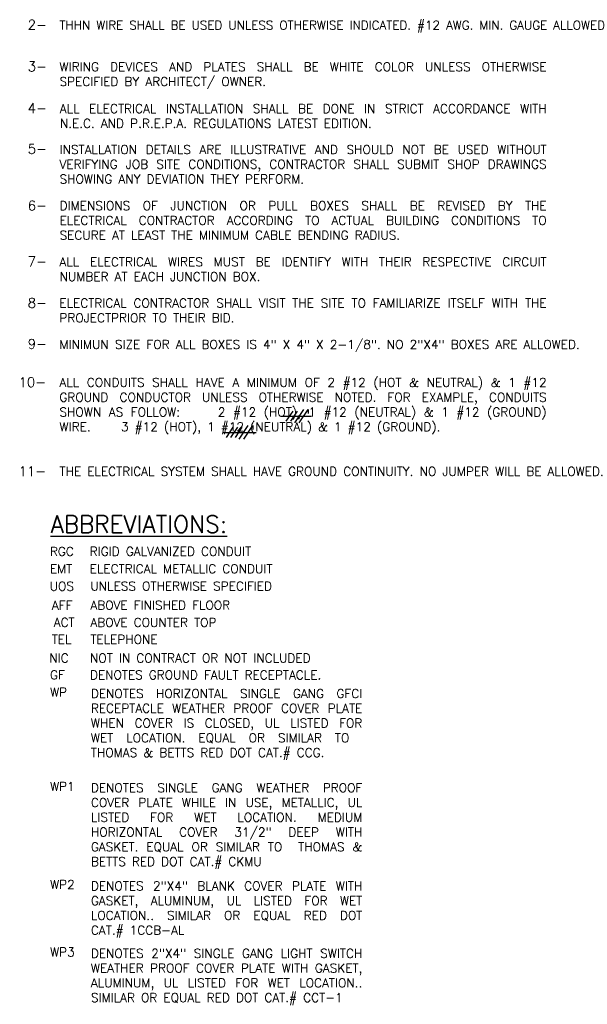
# Model space of a CAD drawing. Header units: inches. Extents: x 23373 to 25224, y 1575 to 4104.
# Tile 19 of 23: x 24096 to 24321, y 3303 to 3692. Entities that reach past the tile are written whole.
import ezdxf
from ezdxf.enums import TextEntityAlignment as Align

# ---------------------------------------------------------------- set-up
doc = ezdxf.new("R2010")
doc.units = ezdxf.units.IN
doc.header["$LTSCALE"] = 2
doc.header["$MEASUREMENT"] = 0
doc.layers.add('1ELECPOWER', color=4, linetype='CONTINUOUS')
doc.layers.add('EL-ANNO-TEXT', color=4, linetype='CONTINUOUS')
doc.styles.add('140ANNO', font='simplex.shx', dxfattribs={"height": 0.14})
doc.styles.add('80ANNO', font='romans.shx', dxfattribs={"width": 0.8, "height": 0.08})
doc.styles.get("Standard").update_dxf_attribs({"font": 'simplex.shx'})

msp = doc.modelspace()

# ---------------------------------------------------------------- linework, layer by layer
at = {"layer": 'EL-ANNO-TEXT', "linetype": 'Continuous'}
for p, q in [((24201.72129112, 3532.88926426), (24204.41761235, 3536.88816811)), ((24203.49524219, 3532.88926426), (24206.19156341, 3536.88816811)), ((24205.02449304, 3532.22278028), (24208.619588, 3537.55465209)), ((24206.7984441, 3532.22278028), (24210.39353906, 3537.55465209)), ((24210.39353906, 3537.55465209), (24210.39353906, 3535.98946077)), ((24199.85904494, 3534.88871619), (24211.68362956, 3534.88871619)), ((24178.03106767, 3526.50560065), (24180.72738889, 3530.50450451)), ((24179.80501873, 3526.50560065), (24182.50133995, 3530.50450451)), ((24181.57896979, 3526.50560065), (24184.27529101, 3530.50450451)), ((24183.10822064, 3525.83911668), (24186.70331561, 3531.17098848)), ((24184.8821717, 3525.83911668), (24188.47726667, 3531.17098848)), ((24188.47726667, 3531.17098848), (24188.47726667, 3529.60579717)), ((24176.78538075, 3528.50505258), (24189.76735717, 3528.50505258))]:
    msp.add_line(p, q, dxfattribs=at)

# ---------------------------------------------------------------- texts
at = {"layer": '1ELECPOWER', "color": 3}
for s, p in [('RGC', (24108.32939474, 3479.69299722)), ('EMT', (24108.32939474, 3472.80885337)), ('GF', (24108.38254638, 3430.91999473)), ('WP', (24108.38254638, 3424.07318379)), ('WP1', (24108.38254638, 3386.8391144)), ('WP2', (24108.38254638, 3348.0663235)), ('WP3', (24108.38254638, 3321.41636361))]:
    msp.add_text(s, height=3.5, dxfattribs=at).set_placement(p)
for s, p in [('UOS', (24117.85519596, 3465.93527497)), ('AFF', (24117.22095295, 3458.40748447)), ('ACT', (24118.12345108, 3451.67730626)), ('TEL', (24116.85196, 3444.98056675)), ('NIC', (24115.77532464, 3437.57497537))]:
    msp.add_text(s, height=3.5, dxfattribs=at).set_placement(p, align=Align.RIGHT)
at = {"layer": 'EL-ANNO-TEXT', "style": '80ANNO'}
for s, p in [('2-', (24099.57333291, 3687.64272954)), ('3-', (24099.57333291, 3671.1409626)), ('4-', (24099.57333291, 3654.67652352)), ('5-', (24099.57333291, 3638.58607514)), ('6-', (24099.57333291, 3616.18579258)), ('7-', (24099.57333291, 3594.09325306)), ('8-', (24099.57333291, 3577.72035373)), ('9-', (24099.57333291, 3561.53056778)), ('10-', (24095.94683513, 3546.38023621)), ('11-', (24095.99352138, 3511.21630194))]:
    msp.add_text(s, height=3.84, dxfattribs=at).set_placement(p)
at = {"layer": 'EL-ANNO-TEXT', "color": 5, "linetype": 'Continuous', "style": '140ANNO'}
msp.add_text('%%UABBREVIATIONS:', height=6.72, dxfattribs=at).set_placement((24108.62891471, 3488.85825697))
at = {"layer": 'EL-ANNO-TEXT'}
for s, p in [('RIGID GALVANIZED CONDUIT', (24124.08021412, 3479.71105352)), ('ELECTRICAL METALLIC CONDUIT', (24124.08021412, 3472.82690966)), ('UNLESS OTHERWISE SPECIFIED', (24124.34761446, 3465.97842172)), ('ABOVE FINISHED FLOOR', (24124.32621203, 3458.44936102)), ('ABOVE COUNTER TOP', (24124.32620539, 3451.62543441)), ('TELEPHONE', (24124.32620539, 3444.9286949)), ('NOT IN CONTRACT OR NOT INCLUDED', (24124.16611407, 3437.57170431)), ('DENOTES GROUND FAULT RECEPTACLE.', (24124.1595945, 3430.89918422))]:
    msp.add_text(s, height=3.5, dxfattribs=at).set_placement(p)
at = {"layer": 'EL-ANNO-TEXT', "linetype": 'Continuous', "char_height": 3.5, "attachment_point": 1}
for s, insert, width in [('\\pxqj;THHN WIRE SHALL BE USED UNLESS OTHERWISE INDICATED. #12 AWG. MIN. GAUGE ALLOWED', (24112.12337996, 3691.1358585), 208.46924482), ('\\pxqj;WIRING DEVICES AND PLATES SHALL BE WHITE COLOR UNLESS OTHERWISE SPECIFIED BY ARCHITECT/ OWNER.', (24112.13963091, 3674.68770451), 208.4529938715), ('\\pxqj;ALL ELECTRICAL INSTALLATION SHALL BE DONE IN STRICT ACCORDANCE WITH N.E.C. AND P.R.E.P.A. REGULATIONS LATEST EDITION.', (24112.27593222, 3658.15533774), 208.316692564), ('\\pxqj;INSTALLATION DETAILS ARE ILLUSTRATIVE AND SHOULD NOT BE USED WITHOUT VERIFYING JOB SITE CONDITIONS, CONTRACTOR SHALL SUBMIT SHOP DRAWINGS SHOWING ANY DEVIATION THEY PERFORM.', (24112.15519676, 3641.99857119), 208.4374280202), ('\\pxqj;DIMENSIONS OF JUNCTION OR PULL BOXES SHALL BE REVISED BY THE ELECTRICAL CONTRACTOR ACCORDING TO ACTUAL BUILDING CONDITIONS TO SECURE AT LEAST THE MINIMUM CABLE BENDING RADIUS.', (24112.14768858, 3619.81688758), 208.4449362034), ('\\pxqj;ALL ELECTRICAL WIRES MUST BE IDENTIFY WITH THEIR RESPECTIVE CIRCUIT NUMBER AT EACH JUNCTION BOX.', (24112.13117666, 3597.61216578), 208.4614481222), ('\\pxqj;ELECTRICAL CONTRACTOR SHALL VISIT THE SITE TO FAMILIARIZE ITSELF WITH THE PROJECTPRIOR TO THEIR BID.', (24112.1000838, 3581.32726543), 208.4925409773), ('\\pxqj;MINIMUN SIZE FOR ALL BOXES IS 4" X 4" X 2-1/8". NO 2"X4" BOXES ARE ALLOWED.', (24112.10853805, 3564.96209062), 208.4840867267), ('\\pxqj,t0;ALL CONDUITS SHALL HAVE A MINIMUM OF 2 #12 (HOT & NEUTRAL) & 1 #12 GROUND CONDUCTOR UNLESS OTHERWISE NOTED. FOR EXAMPLE, CONDUITS SHOWN AS FOLLOW:     2 #12 (HOT), 1 #12 (NEUTRAL) & 1 #12 (GROUND) WIRE.     3 #12 (HOT), 1 #12 (NEUTRAL) & 1 #12 (GROUND).                                             ', (24112.11107433, 3549.94979387), 208.4815504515), ('\\pxqj;THE ELECTRICAL SYSTEM SHALL HAVE GROUND CONTINUITY. NO JUMPER WILL BE ALLOWED.', (24112.13822187, 3514.83432089), 208.4544029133)]:
    msp.add_mtext(s, dxfattribs=dict(at, insert=insert, width=width))
at = {"layer": 'EL-ANNO-TEXT', "char_height": 3.5, "width": 116.1526555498, "attachment_point": 1}
for s, insert in [('\\pxqj;DENOTES HORIZONTAL SINGLE GANG GFCI RECEPTACLE WEATHER PROOF COVER PLATE WHEN COVER IS CLOSED, UL LISTED FOR WET LOCATION. EQUAL OR SIMILAR TO  THOMAS & BETTS RED DOT CAT.# CCG.', (24124.52492182, 3427.04135544)), ('\\A1;\\pxqj;DENOTES SINGLE GANG WEATHER PROOF COVER PLATE WHILE IN USE, METALLIC, UL LISTED FOR WET LOCATION. MEDIUM HORIZONTAL COVER 31/2" DEEP WITH GASKET. EQUAL OR SIMILAR TO  THOMAS & BETTS RED DOT CAT.# CKMU', (24124.52492182, 3389.80728604)), ('\\pxqj;DENOTES 2"X4" BLANK COVER PLATE WITH GASKET, ALUMINUM, UL LISTED FOR WET LOCATION.. SIMILAR OR EQUAL RED DOT CAT.# 1CCB-AL', (24124.52492182, 3351.03449515)), ('\\pxqj;DENOTES 2"X4" SINGLE GANG LIGHT SWITCH WEATHER PROOF COVER PLATE WITH GASKET, ALUMINUM, UL LISTED FOR WET LOCATION.. SIMILAR OR EQUAL RED DOT CAT.# CCT-1', (24124.52492182, 3324.38453526))]:
    msp.add_mtext(s, dxfattribs=dict(at, insert=insert))

doc.saveas('drawing.dxf')
